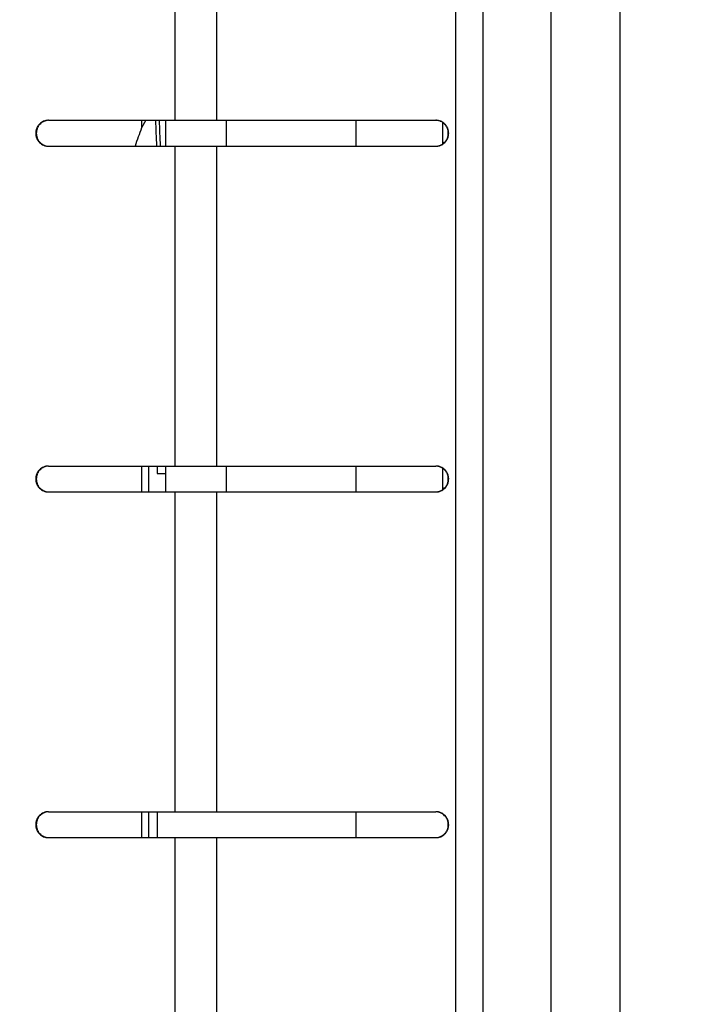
# Model space of a CAD drawing. Header units: inches. Extents: x 0.2 to 16.8, y 0.2 to 10.8.
# Tile 21 of 38: x 8.167 to 8.552, y 4.757 to 5.326. Entities that reach past the tile are written whole.
import ezdxf

# ---------------------------------------------------------------- set-up
doc = ezdxf.new("R2010")
doc.units = ezdxf.units.IN
doc.header["$LTSCALE"] = 0.935
doc.header["$MEASUREMENT"] = 0
doc.layers.get('0').update_dxf_attribs({"linetype": 'CONTINUOUS'})
doc.layers.add('DIMENSIONS', color=7, linetype='CONTINUOUS')
doc.styles.get("Standard").update_dxf_attribs({"font": 'txt', "width": 0.8})
doc.dimstyles.new('DIMSTYLE_2', dxfattribs={"dimtxt": 0.125, "dimasz": 0.18, "dimexe": 0.18, "dimexo": 0.0625, "dimgap": 0.09, "dimtad": 0, "dimtih": 1, "dimtoh": 1, "dimdec": 3, "dimzin": 4, "dimdsep": 46, "dimtxsty": 'STANDARD', "dimblk": '_FILLED', "dimblk1": '_FILLED', "dimblk2": '_FILLED', "dimcen": 0.09, "dimadec": 0, "dimazin": 0, "dimtp": 0.01, "dimtm": 0.01, "dimtfac": 1, "dimtdec": 3, "dimtofl": 0, "dimtmove": 0, "dimatfit": 3, "dimldrblk": '_FILLED', "dimfxl": 1, "dimtolj": 1, "dimtzin": 4, "dimarcsym": 0})

# ---------------------------------------------------------------- blocks, each defined once
blk = doc.blocks.new('_FILLED')
at = {"color": 0, "linetype": 'BYBLOCK'}
blk.add_solid([(0, 0), (-1, 0.1736111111), (-1, -0.1736111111)], dxfattribs=at)
blk = doc.blocks.new('*D26')
at = {"layer": 'DIMENSIONS', "color": 2, "linetype": 'CONTINUOUS'}
for p, q in [((8.1670850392, 8.1832041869), (10.4316072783, 8.1832041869)), ((10.3066072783, 8.1832041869), (10.3066072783, 5.7747041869)), ((10.3066072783, 3.1162041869), (10.3066072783, 5.5247041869)), ((8.1670850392, 3.1162041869), (10.4316072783, 3.1162041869))]:
    blk.add_line(p, q, dxfattribs=at)
at = {"layer": 'DIMENSIONS', "color": 2, "linetype": 'CONTINUOUS', "xscale": 0.18, "yscale": 0.18, "zscale": 0.18}
for p, rotation in [((10.3066072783, 8.1832041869), 90), ((10.3066072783, 3.1162041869), 270)]:
    blk.add_blockref('_FILLED', p, dxfattribs=dict(at, rotation=rotation))
at = {"layer": 'DIMENSIONS', "color": 2, "linetype": 'CONTINUOUS', "insert": (10.3066072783, 5.7122041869), "char_height": 0.125, "width": 1.325, "attachment_point": 2, "line_spacing_factor": 0.9}
blk.add_mtext('5.067{\\Ftxt.shx;\\W1.000000;\\H0.125000; }[128.7]', dxfattribs=at)

msp = doc.modelspace()

# ---------------------------------------------------------------- linework, layer by layer
at = {"color": 9, "linetype": 'CONTINUOUS'}
for p, q in [((8.4191661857, 7.4182041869), (8.4191661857, 3.8982041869)), ((8.4350476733, 7.4182041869), (8.4350476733, 3.8982041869)), ((8.4744372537, 3.8982041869), (8.4744372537, 7.4182041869)), ((8.5144372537, 3.8982041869), (8.5144372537, 7.4182041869)), ((8.2567713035, 5.4532041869), (8.2567713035, 5.2682041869)), ((8.2810037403, 5.4532041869), (8.2810037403, 5.2682041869)), ((8.2375850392, 5.2682041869), (8.2375850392, 5.2637979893)), ((8.2567713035, 5.2532041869), (8.2567713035, 5.0682041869)), ((8.2810037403, 5.2532041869), (8.2810037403, 5.0682041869)), ((8.2375850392, 5.0682041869), (8.2375850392, 5.0532041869)), ((8.2567713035, 5.0532041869), (8.2567713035, 4.8682041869)), ((8.2810037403, 5.0532041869), (8.2810037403, 4.8682041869)), ((8.2375850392, 4.8682041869), (8.2375850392, 4.8532041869)), ((8.2567713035, 4.8532041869), (8.2567713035, 4.6682041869)), ((8.2810037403, 4.8532041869), (8.2810037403, 4.6682041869))]:
    msp.add_line(p, q, dxfattribs=at)
at = {"color": 7, "linetype": 'CONTINUOUS'}
for p, q in [((8.183733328, 5.2682041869), (8.4077965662, 5.2682041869)), ((8.2400712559, 5.2682057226), (8.2375850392, 5.2637979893)), ((8.2516072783, 5.2532041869), (8.2516072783, 5.2682041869)), ((8.2866072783, 5.2682041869), (8.2866072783, 5.2532041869)), ((8.3616072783, 5.2682041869), (8.3616072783, 5.2532041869)), ((8.4116072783, 5.2669634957), (8.4116072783, 5.2544448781)), ((8.183733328, 5.2532041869), (8.4077965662, 5.2532041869)), ((8.183733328, 5.0682041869), (8.4077965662, 5.0682041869)), ((8.2415850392, 5.0682041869), (8.2415850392, 5.0532041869)), ((8.2466072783, 5.0682041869), (8.2466072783, 5.0639669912)), ((8.2466072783, 5.0639669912), (8.2516072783, 5.0639669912)), ((8.2516072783, 5.0532041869), (8.2516072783, 5.0682041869)), ((8.2866072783, 5.0682041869), (8.2866072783, 5.0532041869)), ((8.3616072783, 5.0682041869), (8.3616072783, 5.0532041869)), ((8.4116072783, 5.0669634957), (8.4116072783, 5.0544448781)), ((8.183733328, 5.0532041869), (8.4077965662, 5.0532041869)), ((8.183733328, 4.8682041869), (8.4077965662, 4.8682041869)), ((8.2415850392, 4.8682041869), (8.2415850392, 4.8532041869)), ((8.2466072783, 4.8682041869), (8.2466072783, 4.8532041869)), ((8.3616072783, 4.8682041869), (8.3616072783, 4.8532041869)), ((8.183733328, 4.8532041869), (8.4077965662, 4.8532041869))]:
    msp.add_line(p, q, dxfattribs=at)
for centre, radius, start, end in [((8.4287266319, 5.1897041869), 0.205, 158.811761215, 161.9459374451), ((4.8903074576, 5.1168948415), 3.358870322, 2.3260201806, 2.5829204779), ((4.8924513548, 5.1168948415), 3.3588703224, 2.3260201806, 2.5829204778)]:
    msp.add_arc(centre, radius, start, end, dxfattribs=at)
for points, knots in [([(8.183733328, 5.2682041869), (8.1834917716, 5.2682041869), (8.1830081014, 5.2681800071), (8.1822899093, 5.2680719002), (8.1815854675, 5.2678926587), (8.1806742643, 5.2675615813), (8.1796016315, 5.2669793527), (8.1786632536, 5.2661965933), (8.1780143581, 5.2654693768), (8.1775818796, 5.2648772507), (8.1772087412, 5.2642448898), (8.1767950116, 5.2633567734), (8.1764422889, 5.2621758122), (8.1762997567, 5.2607041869), (8.1764422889, 5.2592325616), (8.1767950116, 5.2580516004), (8.1772087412, 5.257163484), (8.1775818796, 5.2565311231), (8.1780143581, 5.255938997), (8.1786632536, 5.2552117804), (8.1796016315, 5.254429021), (8.1806742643, 5.2538467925), (8.1815854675, 5.2535157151), (8.1822899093, 5.2533364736), (8.1830081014, 5.2532283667), (8.1834917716, 5.2532041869), (8.183733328, 5.2532041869)], [0, 0, 0, 0, 0.0310219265, 0.0620712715, 0.093128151, 0.1242098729, 0.1864071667, 0.2487771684, 0.2800695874, 0.311407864, 0.3427897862, 0.3742106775, 0.4370698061, 0.5, 0.5629301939, 0.6257893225, 0.6572102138, 0.688592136, 0.7199304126, 0.7512228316, 0.8135928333, 0.8757901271, 0.906871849, 0.9379287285, 0.9689780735, 1, 1, 1, 1]), ([(8.1828666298, 5.2681021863), (8.1824402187, 5.2680300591), (8.1818079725, 5.2678639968), (8.1810062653, 5.267534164), (8.1802350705, 5.2671338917), (8.1793406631, 5.2665065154), (8.1785692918, 5.2657309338), (8.1780398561, 5.2650365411), (8.1776888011, 5.2644816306), (8.1773870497, 5.26389759), (8.1770536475, 5.2630863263), (8.1767706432, 5.2620212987), (8.1766565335, 5.2607041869), (8.1767706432, 5.2593870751), (8.1770536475, 5.2583220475), (8.1773870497, 5.2575107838), (8.1776888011, 5.2569267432), (8.1780398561, 5.2563718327), (8.1785692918, 5.25567744), (8.1793406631, 5.2549018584), (8.1802350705, 5.2542744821), (8.1810062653, 5.2538742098), (8.1818079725, 5.253544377), (8.1824402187, 5.2533783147), (8.1828666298, 5.2533061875)], [0, 0, 0, 0, 0.0620037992, 0.0930725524, 0.1241741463, 0.1864277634, 0.2488457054, 0.2801467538, 0.311487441, 0.3428649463, 0.374274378, 0.4371084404, 0.5, 0.5628915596, 0.625725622, 0.6571350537, 0.688512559, 0.7198532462, 0.7511542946, 0.8135722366, 0.8758258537, 0.9069274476, 0.9379962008, 1, 1, 1, 1]), ([(8.4077954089, 5.2532081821), (8.4080337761, 5.2532160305), (8.4085101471, 5.2532548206), (8.4092155, 5.2533817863), (8.4099055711, 5.2535764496), (8.4107960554, 5.2539235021), (8.4118410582, 5.2545168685), (8.4127532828, 5.2553002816), (8.4133830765, 5.2560224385), (8.4138022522, 5.2566078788), (8.4141636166, 5.2572312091), (8.4145639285, 5.2581044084), (8.4149050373, 5.2592626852), (8.4150428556, 5.2607041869), (8.4149050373, 5.2621456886), (8.4145639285, 5.2633039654), (8.4141636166, 5.2641771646), (8.4138022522, 5.264800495), (8.4133830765, 5.2653859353), (8.4127532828, 5.2661080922), (8.4118410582, 5.2668915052), (8.4107960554, 5.2674848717), (8.4099055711, 5.2678319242), (8.4092155, 5.2680265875), (8.4085101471, 5.2681535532), (8.4080337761, 5.2681923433), (8.4077954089, 5.2682001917)], [0, 0, 0, 0, 0.0311531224, 0.0623155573, 0.0934784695, 0.1246558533, 0.1869932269, 0.2494144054, 0.2806942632, 0.3119959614, 0.3433186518, 0.3746597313, 0.437313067, 0.5, 0.562686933, 0.6253402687, 0.6566813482, 0.6880040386, 0.7193057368, 0.7505855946, 0.8130067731, 0.8753441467, 0.9065215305, 0.9376844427, 0.9688468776, 1, 1, 1, 1]), ([(8.4077965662, 5.2532041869), (8.4080400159, 5.2532041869), (8.4085274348, 5.2532283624), (8.4092512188, 5.2533364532), (8.4099611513, 5.2535156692), (8.4108792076, 5.2538466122), (8.4119598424, 5.2544284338), (8.4129060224, 5.2552113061), (8.4135603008, 5.2559387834), (8.4139962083, 5.2565309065), (8.4143723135, 5.2571632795), (8.4147892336, 5.2580511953), (8.4151448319, 5.2592321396), (8.4152885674, 5.2607041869), (8.4151448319, 5.2621762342), (8.4147892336, 5.2633571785), (8.4143723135, 5.2642450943), (8.4139962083, 5.2648774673), (8.4135603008, 5.2654695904), (8.4129060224, 5.2661970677), (8.4119598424, 5.2669799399), (8.4108792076, 5.2675617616), (8.4099611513, 5.2678927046), (8.4092512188, 5.2680719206), (8.4085274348, 5.2681800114), (8.4080400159, 5.2682041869), (8.4077965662, 5.2682041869)], [0, 0, 0, 0, 0.0311440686, 0.0623108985, 0.0934759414, 0.1246523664, 0.1869853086, 0.2494024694, 0.2806826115, 0.3119851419, 0.3433092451, 0.3746525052, 0.4373087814, 0.5, 0.5626912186, 0.6253474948, 0.6566907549, 0.6880148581, 0.7193173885, 0.7505975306, 0.8130146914, 0.8753476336, 0.9065240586, 0.9376891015, 0.9688559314, 1, 1, 1, 1]), ([(8.183733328, 5.0682041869), (8.1834917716, 5.0682041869), (8.1830081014, 5.0681800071), (8.1822899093, 5.0680719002), (8.1815854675, 5.0678926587), (8.1806742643, 5.0675615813), (8.1796016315, 5.0669793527), (8.1786632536, 5.0661965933), (8.1780143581, 5.0654693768), (8.1775818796, 5.0648772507), (8.1772087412, 5.0642448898), (8.1767950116, 5.0633567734), (8.1764422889, 5.0621758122), (8.1762997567, 5.0607041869), (8.1764422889, 5.0592325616), (8.1767950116, 5.0580516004), (8.1772087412, 5.057163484), (8.1775818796, 5.0565311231), (8.1780143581, 5.055938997), (8.1786632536, 5.0552117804), (8.1796016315, 5.054429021), (8.1806742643, 5.0538467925), (8.1815854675, 5.0535157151), (8.1822899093, 5.0533364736), (8.1830081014, 5.0532283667), (8.1834917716, 5.0532041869), (8.183733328, 5.0532041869)], [0, 0, 0, 0, 0.0310219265, 0.0620712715, 0.093128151, 0.1242098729, 0.1864071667, 0.2487771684, 0.2800695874, 0.311407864, 0.3427897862, 0.3742106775, 0.4370698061, 0.5, 0.5629301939, 0.6257893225, 0.6572102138, 0.688592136, 0.7199304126, 0.7512228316, 0.8135928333, 0.8757901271, 0.906871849, 0.9379287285, 0.9689780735, 1, 1, 1, 1]), ([(8.1828666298, 5.0681021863), (8.1824402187, 5.0680300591), (8.1818079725, 5.0678639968), (8.1810062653, 5.067534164), (8.1802350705, 5.0671338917), (8.1793406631, 5.0665065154), (8.1785692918, 5.0657309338), (8.1780398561, 5.0650365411), (8.1776888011, 5.0644816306), (8.1773870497, 5.06389759), (8.1770536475, 5.0630863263), (8.1767706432, 5.0620212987), (8.1766565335, 5.0607041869), (8.1767706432, 5.0593870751), (8.1770536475, 5.0583220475), (8.1773870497, 5.0575107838), (8.1776888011, 5.0569267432), (8.1780398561, 5.0563718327), (8.1785692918, 5.05567744), (8.1793406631, 5.0549018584), (8.1802350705, 5.0542744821), (8.1810062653, 5.0538742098), (8.1818079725, 5.053544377), (8.1824402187, 5.0533783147), (8.1828666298, 5.0533061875)], [0, 0, 0, 0, 0.0620037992, 0.0930725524, 0.1241741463, 0.1864277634, 0.2488457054, 0.2801467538, 0.311487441, 0.3428649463, 0.374274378, 0.4371084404, 0.5, 0.5628915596, 0.625725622, 0.6571350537, 0.688512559, 0.7198532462, 0.7511542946, 0.8135722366, 0.8758258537, 0.9069274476, 0.9379962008, 1, 1, 1, 1]), ([(8.4077954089, 5.0532081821), (8.4080337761, 5.0532160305), (8.4085101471, 5.0532548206), (8.4092155, 5.0533817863), (8.4099055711, 5.0535764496), (8.4107960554, 5.0539235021), (8.4118410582, 5.0545168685), (8.4127532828, 5.0553002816), (8.4133830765, 5.0560224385), (8.4138022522, 5.0566078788), (8.4141636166, 5.0572312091), (8.4145639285, 5.0581044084), (8.4149050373, 5.0592626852), (8.4150428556, 5.0607041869), (8.4149050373, 5.0621456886), (8.4145639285, 5.0633039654), (8.4141636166, 5.0641771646), (8.4138022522, 5.064800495), (8.4133830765, 5.0653859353), (8.4127532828, 5.0661080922), (8.4118410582, 5.0668915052), (8.4107960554, 5.0674848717), (8.4099055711, 5.0678319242), (8.4092155, 5.0680265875), (8.4085101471, 5.0681535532), (8.4080337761, 5.0681923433), (8.4077954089, 5.0682001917)], [0, 0, 0, 0, 0.0311531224, 0.0623155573, 0.0934784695, 0.1246558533, 0.1869932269, 0.2494144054, 0.2806942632, 0.3119959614, 0.3433186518, 0.3746597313, 0.437313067, 0.5, 0.562686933, 0.6253402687, 0.6566813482, 0.6880040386, 0.7193057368, 0.7505855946, 0.8130067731, 0.8753441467, 0.9065215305, 0.9376844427, 0.9688468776, 1, 1, 1, 1]), ([(8.4077965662, 5.0532041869), (8.4080400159, 5.0532041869), (8.4085274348, 5.0532283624), (8.4092512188, 5.0533364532), (8.4099611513, 5.0535156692), (8.4108792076, 5.0538466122), (8.4119598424, 5.0544284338), (8.4129060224, 5.0552113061), (8.4135603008, 5.0559387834), (8.4139962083, 5.0565309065), (8.4143723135, 5.0571632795), (8.4147892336, 5.0580511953), (8.4151448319, 5.0592321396), (8.4152885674, 5.0607041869), (8.4151448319, 5.0621762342), (8.4147892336, 5.0633571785), (8.4143723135, 5.0642450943), (8.4139962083, 5.0648774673), (8.4135603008, 5.0654695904), (8.4129060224, 5.0661970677), (8.4119598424, 5.0669799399), (8.4108792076, 5.0675617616), (8.4099611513, 5.0678927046), (8.4092512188, 5.0680719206), (8.4085274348, 5.0681800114), (8.4080400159, 5.0682041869), (8.4077965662, 5.0682041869)], [0, 0, 0, 0, 0.0311440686, 0.0623108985, 0.0934759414, 0.1246523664, 0.1869853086, 0.2494024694, 0.2806826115, 0.3119851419, 0.3433092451, 0.3746525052, 0.4373087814, 0.5, 0.5626912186, 0.6253474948, 0.6566907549, 0.6880148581, 0.7193173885, 0.7505975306, 0.8130146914, 0.8753476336, 0.9065240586, 0.9376891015, 0.9688559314, 1, 1, 1, 1]), ([(8.183733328, 4.8682041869), (8.1834917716, 4.8682041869), (8.1830081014, 4.8681800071), (8.1822899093, 4.8680719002), (8.1815854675, 4.8678926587), (8.1806742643, 4.8675615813), (8.1796016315, 4.8669793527), (8.1786632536, 4.8661965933), (8.1780143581, 4.8654693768), (8.1775818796, 4.8648772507), (8.1772087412, 4.8642448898), (8.1767950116, 4.8633567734), (8.1764422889, 4.8621758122), (8.1762997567, 4.8607041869), (8.1764422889, 4.8592325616), (8.1767950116, 4.8580516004), (8.1772087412, 4.857163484), (8.1775818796, 4.8565311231), (8.1780143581, 4.855938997), (8.1786632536, 4.8552117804), (8.1796016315, 4.854429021), (8.1806742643, 4.8538467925), (8.1815854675, 4.8535157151), (8.1822899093, 4.8533364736), (8.1830081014, 4.8532283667), (8.1834917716, 4.8532041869), (8.183733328, 4.8532041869)], [0, 0, 0, 0, 0.0310219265, 0.0620712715, 0.093128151, 0.1242098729, 0.1864071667, 0.2487771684, 0.2800695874, 0.311407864, 0.3427897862, 0.3742106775, 0.4370698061, 0.5, 0.5629301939, 0.6257893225, 0.6572102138, 0.688592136, 0.7199304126, 0.7512228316, 0.8135928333, 0.8757901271, 0.906871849, 0.9379287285, 0.9689780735, 1, 1, 1, 1]), ([(8.1828666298, 4.8681021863), (8.1824402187, 4.8680300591), (8.1818079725, 4.8678639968), (8.1810062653, 4.867534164), (8.1802350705, 4.8671338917), (8.1793406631, 4.8665065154), (8.1785692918, 4.8657309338), (8.1780398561, 4.8650365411), (8.1776888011, 4.8644816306), (8.1773870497, 4.86389759), (8.1770536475, 4.8630863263), (8.1767706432, 4.8620212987), (8.1766565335, 4.8607041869), (8.1767706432, 4.8593870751), (8.1770536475, 4.8583220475), (8.1773870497, 4.8575107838), (8.1776888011, 4.8569267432), (8.1780398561, 4.8563718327), (8.1785692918, 4.85567744), (8.1793406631, 4.8549018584), (8.1802350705, 4.8542744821), (8.1810062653, 4.8538742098), (8.1818079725, 4.853544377), (8.1824402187, 4.8533783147), (8.1828666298, 4.8533061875)], [0, 0, 0, 0, 0.0620037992, 0.0930725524, 0.1241741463, 0.1864277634, 0.2488457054, 0.2801467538, 0.311487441, 0.3428649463, 0.374274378, 0.4371084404, 0.5, 0.5628915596, 0.625725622, 0.6571350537, 0.688512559, 0.7198532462, 0.7511542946, 0.8135722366, 0.8758258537, 0.9069274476, 0.9379962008, 1, 1, 1, 1]), ([(8.4077954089, 4.8532081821), (8.4080337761, 4.8532160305), (8.4085101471, 4.8532548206), (8.4092155, 4.8533817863), (8.4099055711, 4.8535764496), (8.4107960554, 4.8539235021), (8.4118410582, 4.8545168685), (8.4127532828, 4.8553002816), (8.4133830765, 4.8560224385), (8.4138022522, 4.8566078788), (8.4141636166, 4.8572312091), (8.4145639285, 4.8581044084), (8.4149050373, 4.8592626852), (8.4150428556, 4.8607041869), (8.4149050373, 4.8621456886), (8.4145639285, 4.8633039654), (8.4141636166, 4.8641771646), (8.4138022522, 4.864800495), (8.4133830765, 4.8653859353), (8.4127532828, 4.8661080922), (8.4118410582, 4.8668915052), (8.4107960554, 4.8674848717), (8.4099055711, 4.8678319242), (8.4092155, 4.8680265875), (8.4085101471, 4.8681535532), (8.4080337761, 4.8681923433), (8.4077954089, 4.8682001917)], [0, 0, 0, 0, 0.0311531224, 0.0623155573, 0.0934784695, 0.1246558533, 0.1869932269, 0.2494144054, 0.2806942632, 0.3119959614, 0.3433186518, 0.3746597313, 0.437313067, 0.5, 0.562686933, 0.6253402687, 0.6566813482, 0.6880040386, 0.7193057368, 0.7505855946, 0.8130067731, 0.8753441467, 0.9065215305, 0.9376844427, 0.9688468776, 1, 1, 1, 1]), ([(8.4077965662, 4.8532041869), (8.4080400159, 4.8532041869), (8.4085274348, 4.8532283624), (8.4092512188, 4.8533364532), (8.4099611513, 4.8535156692), (8.4108792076, 4.8538466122), (8.4119598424, 4.8544284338), (8.4129060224, 4.8552113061), (8.4135603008, 4.8559387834), (8.4139962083, 4.8565309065), (8.4143723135, 4.8571632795), (8.4147892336, 4.8580511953), (8.4151448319, 4.8592321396), (8.4152885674, 4.8607041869), (8.4151448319, 4.8621762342), (8.4147892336, 4.8633571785), (8.4143723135, 4.8642450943), (8.4139962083, 4.8648774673), (8.4135603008, 4.8654695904), (8.4129060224, 4.8661970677), (8.4119598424, 4.8669799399), (8.4108792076, 4.8675617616), (8.4099611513, 4.8678927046), (8.4092512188, 4.8680719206), (8.4085274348, 4.8681800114), (8.4080400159, 4.8682041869), (8.4077965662, 4.8682041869)], [0, 0, 0, 0, 0.0311440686, 0.0623108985, 0.0934759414, 0.1246523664, 0.1869853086, 0.2494024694, 0.2806826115, 0.3119851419, 0.3433092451, 0.3746525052, 0.4373087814, 0.5, 0.5626912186, 0.6253474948, 0.6566907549, 0.6880148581, 0.7193173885, 0.7505975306, 0.8130146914, 0.8753476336, 0.9065240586, 0.9376891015, 0.9688559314, 1, 1, 1, 1])]:
    msp.add_open_spline(points, degree=3, knots=knots, dxfattribs=at)

# ---------------------------------------------------------------- dimensions: what is measured, and where the dimension line sits
at = {"layer": 'DIMENSIONS', "color": 2, "linetype": 'CONTINUOUS'}
dim = msp.add_linear_dim(base=(10.3066072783, 8.1832041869), p1=(8.1670850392, 3.1162041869), p2=(8.1670850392, 8.1832041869), angle=90, dimstyle='DIMSTYLE_2', dxfattribs=at)
dim.commit()
dim.dimension.update_dxf_attribs({"geometry": '*D26', "text_midpoint": (10.1566072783, 5.6497041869), "dimtype": 160})

doc.saveas('drawing.dxf')
